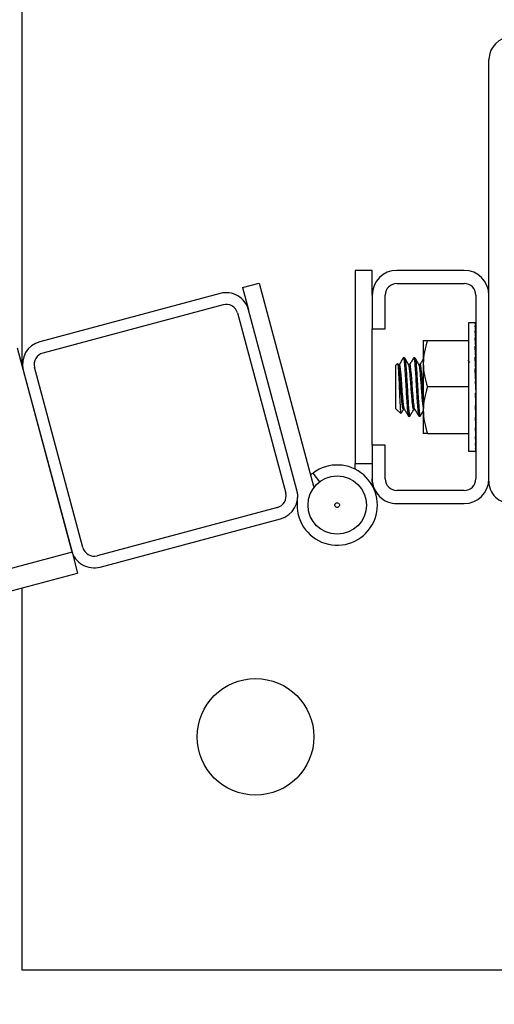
# Model space of a CAD drawing. Header units: inches. Extents: x 0.1 to 10.7, y 0.1 to 7.7.
# Tile 27 of 46: x 4.929 to 5.035, y 6.155 to 6.375. Entities that reach past the tile are written whole.
import ezdxf

# ---------------------------------------------------------------- set-up
doc = ezdxf.new("R2010")
doc.units = ezdxf.units.IN
doc.header["$MEASUREMENT"] = 0
doc.layers.add('DIMENSIONS', color=140, linetype='Continuous', lineweight=25)
doc.styles.add('SLDTEXTSTYLE0', font='TXT', dxfattribs={"width": 0.7})
doc.dimstyles.new('SLDDIMSTYLE0', dxfattribs={"dimtxt": 0.0849609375, "dimasz": 0.13, "dimexe": 0, "dimexo": 0.0625, "dimgap": 0.021240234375, "dimtad": 0, "dimtih": 1, "dimtoh": 1, "dimlfac": 24, "dimrnd": 1e-09, "dimzin": 12, "dimdsep": 46, "dimtxsty": 'SLDTEXTSTYLE0', "dimsah": 1, "dimcen": 0.09, "dimadec": 0, "dimazin": 3, "dimtfac": 1, "dimtofl": 0, "dimtmove": 0, "dimatfit": 3, "dimfxl": 0, "dimfrac": 2, "dimtolj": 1, "dimtzin": 12, "dimarcsym": 0})

# ---------------------------------------------------------------- blocks, each defined once
blk = doc.blocks.new('_D_7')
at = {"layer": 'DIMENSIONS'}
for p, q in [((3.002420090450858, 6.416093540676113), (3.002420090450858, 6.993960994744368)), ((5.137836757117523, 6.416093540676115), (5.137836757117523, 6.993960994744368)), ((3.002420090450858, 6.868960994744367), (3.795679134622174, 6.868960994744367)), ((3.910803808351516, 6.868960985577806), (3.882273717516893, 6.868960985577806)), ((3.882273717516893, 6.868960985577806), (3.882273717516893, 6.733930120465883)), ((4.304630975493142, 6.868960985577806), (4.333161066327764, 6.868960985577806)), ((4.333161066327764, 6.868960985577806), (4.333161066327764, 6.733930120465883)), ((5.137836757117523, 6.868960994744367), (4.419755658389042, 6.868960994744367)), ((3.882273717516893, 6.733930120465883), (3.910803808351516, 6.733930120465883)), ((4.333161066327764, 6.733930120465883), (4.304630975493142, 6.733930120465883))]:
    blk.add_line(p, q, dxfattribs=at)
for points in [[(3.002420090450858, 6.868960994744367), (3.132420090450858, 6.848960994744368), (3.132420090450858, 6.888960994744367)], [(5.137836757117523, 6.868960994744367), (5.007836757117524, 6.888960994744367), (5.007836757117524, 6.848960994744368)]]:
    blk.add_solid(points, dxfattribs=at)
at = {"layer": 'DIMENSIONS', "char_height": 0.08333333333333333, "attachment_point": 1, "style": 'SLDTEXTSTYLE0'}
for s, insert in [('51.25', (3.9461433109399, 6.995403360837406)), ('1301.8', (3.910803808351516, 6.841352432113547))]:
    blk.add_mtext(s, dxfattribs=dict(at, insert=insert))

msp = doc.modelspace()

# ---------------------------------------------------------------- linework, layer by layer
for p, q in [((4.92950342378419, 6.297583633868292), (4.929503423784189, 6.475260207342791)), ((5.033670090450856, 6.271926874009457), (5.033670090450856, 6.366093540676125)), ((5.007628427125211, 6.319010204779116), (5.003815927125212, 6.319010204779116)), ((5.003815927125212, 6.319010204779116), (5.003815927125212, 6.275885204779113)), ((5.0076284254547, 6.313489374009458), (5.007628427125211, 6.319010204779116)), ((5.028149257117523, 6.319010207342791), (5.013149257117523, 6.319010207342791)), ((4.978703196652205, 6.315202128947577), (4.982385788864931, 6.316188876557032)), ((4.982385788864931, 6.316188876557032), (4.994548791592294, 6.270795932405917)), ((5.013149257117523, 6.316093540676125), (5.028149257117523, 6.316093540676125)), ((4.973672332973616, 6.313854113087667), (4.933425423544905, 6.303069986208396)), ((4.978703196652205, 6.315202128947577), (4.980051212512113, 6.310171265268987)), ((5.007628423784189, 6.313489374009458), (5.007628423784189, 6.305989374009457)), ((5.010545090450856, 6.305989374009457), (5.010545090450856, 6.313489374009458)), ((5.03075342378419, 6.313489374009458), (5.03075342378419, 6.272447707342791)), ((5.033670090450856, 6.272447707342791), (5.033670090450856, 6.313489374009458)), ((4.97434634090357, 6.311338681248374), (4.93409943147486, 6.300554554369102)), ((4.977535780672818, 6.309497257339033), (4.988319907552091, 6.269250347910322)), ((4.990835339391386, 6.269924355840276), (4.980051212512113, 6.310171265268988)), ((5.030670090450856, 6.307291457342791), (5.029086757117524, 6.307291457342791)), ((5.029086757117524, 6.307291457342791), (5.029086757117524, 6.278645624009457)), ((5.030586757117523, 6.307222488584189), (5.03075342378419, 6.307222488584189)), ((5.030586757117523, 6.306674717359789), (5.03075342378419, 6.306674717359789)), ((5.03075342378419, 6.306674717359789), (5.030747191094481, 6.305649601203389)), ((5.03075342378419, 6.307222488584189), (5.030750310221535, 6.306689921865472)), ((5.007628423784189, 6.305989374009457), (5.010545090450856, 6.305989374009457)), ((5.007628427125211, 6.279947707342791), (5.007628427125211, 6.305989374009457)), ((5.030586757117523, 6.305600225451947), (5.03075342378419, 6.305600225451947)), ((5.03075342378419, 6.305600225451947), (5.030743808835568, 6.304142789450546)), ((5.01903467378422, 6.303385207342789), (5.01903467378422, 6.298176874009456)), ((5.019965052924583, 6.30338520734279), (5.029086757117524, 6.303385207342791)), ((5.030586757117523, 6.304040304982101), (5.03075342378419, 6.304040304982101)), ((5.030586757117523, 6.302054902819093), (5.03075342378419, 6.302054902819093)), ((5.03075342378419, 6.302054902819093), (5.030734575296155, 6.299999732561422)), ((5.03075342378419, 6.304040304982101), (5.030739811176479, 6.302231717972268)), ((5.03075342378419, 6.303228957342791), (5.030747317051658, 6.303228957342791)), ((4.928394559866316, 6.301721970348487), (4.940632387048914, 6.256049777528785)), ((5.013270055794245, 6.298176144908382), (5.012836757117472, 6.297742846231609)), ((5.012836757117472, 6.297742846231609), (5.012836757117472, 6.288194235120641)), ((5.013704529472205, 6.29797543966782), (5.013415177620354, 6.29797543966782)), ((5.014468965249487, 6.299280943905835), (5.014572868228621, 6.299478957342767)), ((5.014862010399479, 6.299478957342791), (5.014572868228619, 6.299478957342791)), ((5.016019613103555, 6.297975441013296), (5.015755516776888, 6.297975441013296)), ((5.017177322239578, 6.299478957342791), (5.016887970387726, 6.299478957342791)), ((5.018334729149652, 6.297975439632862), (5.018070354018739, 6.297975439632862)), ((5.01903467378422, 6.298176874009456), (5.01903467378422, 6.287760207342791)), ((5.030586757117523, 6.299720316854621), (5.03075342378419, 6.299720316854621)), ((5.030729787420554, 6.297805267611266), (5.030711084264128, 6.297805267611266)), ((5.03075342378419, 6.299720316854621), (5.030729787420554, 6.297805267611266)), ((4.929742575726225, 6.296691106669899), (4.940526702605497, 6.256444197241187)), ((4.943042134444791, 6.257118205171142), (4.932258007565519, 6.297365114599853)), ((5.030586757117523, 6.297126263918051), (5.03075342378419, 6.297126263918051)), ((5.030729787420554, 6.295946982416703), (5.03065892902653, 6.295946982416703)), ((5.03075342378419, 6.297126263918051), (5.030729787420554, 6.295946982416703)), ((5.030586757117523, 6.29437243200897), (5.03075342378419, 6.29437243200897)), ((5.030586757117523, 6.29437243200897), (5.03075342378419, 6.291564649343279)), ((5.030729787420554, 6.29397423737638), (5.03061039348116, 6.29397423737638)), ((5.03075342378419, 6.29437243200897), (5.030729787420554, 6.29397423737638)), ((5.029086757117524, 6.292968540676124), (5.019965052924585, 6.292968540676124)), ((5.030586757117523, 6.291564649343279), (5.03075342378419, 6.291564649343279)), ((5.03075342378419, 6.288810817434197), (5.030729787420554, 6.289990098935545)), ((5.012836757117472, 6.288194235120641), (5.013986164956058, 6.287044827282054)), ((5.014572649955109, 6.287961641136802), (5.014836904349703, 6.287961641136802)), ((5.016887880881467, 6.287961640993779), (5.017151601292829, 6.287961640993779)), ((5.01903467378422, 6.287760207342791), (5.01903467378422, 6.282551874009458)), ((5.030586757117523, 6.288810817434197), (5.03075342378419, 6.288810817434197)), ((5.03075342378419, 6.286216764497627), (5.030729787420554, 6.288131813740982)), ((5.015730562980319, 6.286458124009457), (5.016019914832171, 6.286458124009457)), ((5.018045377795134, 6.286458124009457), (5.018334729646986, 6.286458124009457)), ((5.030586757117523, 6.286216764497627), (5.03075342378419, 6.286216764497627)), ((5.03075342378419, 6.283882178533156), (5.030732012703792, 6.286216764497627)), ((5.019965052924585, 6.282551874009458), (5.029086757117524, 6.282551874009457)), ((5.030586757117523, 6.283882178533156), (5.03075342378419, 6.283882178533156)), ((5.030753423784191, 6.281896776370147), (5.030738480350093, 6.283882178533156)), ((5.030747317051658, 6.282708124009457), (5.03075342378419, 6.282708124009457)), ((5.030586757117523, 6.281896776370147), (5.030753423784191, 6.281896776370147)), ((5.030586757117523, 6.280336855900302), (5.030753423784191, 6.280336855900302)), ((5.030753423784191, 6.280336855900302), (5.03074313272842, 6.281896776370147)), ((5.030753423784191, 6.27926236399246), (5.030746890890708, 6.280336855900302)), ((5.010545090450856, 6.279947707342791), (5.007628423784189, 6.279947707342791)), ((5.007628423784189, 6.279947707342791), (5.007628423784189, 6.272447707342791)), ((5.010545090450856, 6.272447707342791), (5.010545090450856, 6.279947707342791)), ((5.029086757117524, 6.278645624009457), (5.030670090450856, 6.278645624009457)), ((5.030586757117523, 6.27926236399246), (5.030753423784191, 6.27926236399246)), ((5.030586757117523, 6.278714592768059), (5.030753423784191, 6.278714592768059)), ((5.030753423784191, 6.278714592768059), (5.030750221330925, 6.27926236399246)), ((5.003815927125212, 6.275885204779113), (5.007628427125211, 6.275885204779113)), ((5.003815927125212, 6.274609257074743), (5.003815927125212, 6.275885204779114)), ((4.99590217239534, 6.271796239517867), (4.994430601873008, 6.273752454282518)), ((5.007628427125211, 6.271867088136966), (5.0076284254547, 6.272447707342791)), ((4.994548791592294, 6.270795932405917), (4.994618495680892, 6.270514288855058)), ((5.028149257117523, 6.269843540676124), (5.013149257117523, 6.269843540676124)), ((5.013149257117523, 6.266926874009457), (5.028149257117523, 6.266926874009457)), ((4.986478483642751, 6.266060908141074), (4.946231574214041, 6.255276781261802)), ((4.946905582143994, 6.252761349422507), (4.987152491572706, 6.263545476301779)), ((4.940632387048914, 6.256049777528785), (3.179830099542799, 5.784244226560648)), ((4.940632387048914, 6.256049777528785), (4.941874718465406, 6.251413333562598)), ((3.181072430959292, 5.779607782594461), (4.941874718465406, 6.251413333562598)), ((4.92950342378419, 6.162760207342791), (4.92950342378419, 6.248098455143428)), ((5.242003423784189, 6.162760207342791), (4.92950342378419, 6.162760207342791))]:
    msp.add_line(p, q)
at = {"flags": 128}
msp.add_lwpolyline([(4.993877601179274, 6.273300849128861), (4.994260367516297, 6.273621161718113), (4.994430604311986, 6.273752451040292)], dxfattribs=at)
for centre, radius in [((4.999815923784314, 6.266593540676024), 0.00651041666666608), ((4.981586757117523, 6.214843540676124), 0.01302083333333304)]:
    msp.add_circle(centre, radius)
for centre, radius, start, end in [((5.038670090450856, 6.366093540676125), 0.005000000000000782, 90, 180), ((5.013149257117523, 6.313489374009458), 0.005520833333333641, 90, 180), ((5.028149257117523, 6.313489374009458), 0.005520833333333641, 0, 90), ((5.013149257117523, 6.313489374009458), 0.002604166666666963, 90, 180), ((5.028149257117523, 6.313489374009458), 0.002604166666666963, 0, 90), ((4.975020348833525, 6.308823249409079), 0.005208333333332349, 14.99999999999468, 105.0000000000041), ((4.975020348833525, 6.308823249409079), 0.002604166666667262, 14.9999999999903, 105.0000000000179), ((4.934773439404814, 6.298039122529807), 0.005208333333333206, 105.0000000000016, 194.999999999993), ((4.934773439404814, 6.298039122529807), 0.002604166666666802, 104.9999999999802, 194.999999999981), ((4.999815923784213, 6.266593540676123), 0.008958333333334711, 173.9965263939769, 126.95246349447), ((5.013149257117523, 6.272447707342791), 0.005520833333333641, 180, 270.0000000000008), ((5.011378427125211, 6.271867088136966), 0.003750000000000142, 180, 204.5172931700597), ((5.013149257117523, 6.272447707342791), 0.002604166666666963, 180, 270.0000000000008), ((5.028149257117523, 6.272447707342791), 0.005520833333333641, 270.0000000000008, 0), ((5.028149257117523, 6.272447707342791), 0.002604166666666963, 270.0000000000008, 0), ((5.038670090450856, 6.271926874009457), 0.004999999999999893, 180, 270.0000000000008), ((4.985804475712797, 6.268576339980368), 0.002604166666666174, 284.999999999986, 15.00000000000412), ((4.985804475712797, 6.268576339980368), 0.005208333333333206, 285.0000000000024, 14.99999999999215), ((4.987282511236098, 6.268694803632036), 0.003749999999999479, 352.2841314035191, 15.00000000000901), ((4.945557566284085, 6.257792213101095), 0.005208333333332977, 194.999999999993, 285.0000000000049), ((4.945557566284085, 6.257792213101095), 0.002604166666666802, 194.999999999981, 285.0000000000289)]:
    msp.add_arc(centre, radius, start, end)
for major_axis, ratio, start_param, end_param in [((-0.000166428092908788, 0.01432291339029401), 0.0582104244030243, 5.987984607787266, 6.184334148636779), ((-0.0003263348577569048, 0.01432290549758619), 0.05481203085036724, 5.791062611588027, 5.987412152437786), ((0, 0.01432291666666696), 0.059358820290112, 6.185010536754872, 6.283185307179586), ((-0.0004734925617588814, 0.01432289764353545), 0.04930130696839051, 5.594332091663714, 5.790681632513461), ((-0.0006022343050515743, 0.01432289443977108), 0.04189907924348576, 5.397850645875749, 5.594200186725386), ((-0.0007076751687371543, 0.01432289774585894), 0.03289777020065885, 5.201637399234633, 5.397986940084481), ((-0.0007858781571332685, 0.01432290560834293), 0.02264749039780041, 5.005670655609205, 5.202020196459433), ((-0.0008339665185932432, 0.01432291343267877), 0.01154120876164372, 4.809891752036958, 5.006241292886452), ((-0.0008339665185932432, 0.01432291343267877), 0.01154120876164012, 1.668299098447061, 1.864648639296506), ((-0.0005974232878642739, 0.01026041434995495), 0.01154120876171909, 1.707380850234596, 1.864648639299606), ((-0.0007858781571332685, 0.01432290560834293), 0.02264749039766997, 1.864078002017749, 2.060427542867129), ((-0.0005629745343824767, 0.01026040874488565), 0.02264749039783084, 1.986772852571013, 2.060427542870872), ((-0.0007076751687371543, 0.01432289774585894), 0.03289777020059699, 2.060044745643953, 2.256394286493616), ((-0.0006022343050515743, 0.01432289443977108), 0.04189907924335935, 2.256257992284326, 2.452607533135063), ((-0.0004734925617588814, 0.01432289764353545), 0.04930130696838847, 2.45273943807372, 2.649088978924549), ((-0.0003263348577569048, 0.01432290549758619), 0.05481203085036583, 2.649469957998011, 2.845819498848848), ((0.0004734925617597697, 0.01432289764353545), 0.04930130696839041, 3.80975964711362, 3.830445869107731), ((-0.000166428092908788, 0.01432291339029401), 0.05821042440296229, 2.84639195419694, 3.042741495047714), ((0, 0.01432291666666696), 0.059358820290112, 3.043417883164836, 3.23976742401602)]:
    msp.add_ellipse((5.030670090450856, 6.292968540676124), major_axis=major_axis, ratio=ratio, start_param=start_param, end_param=end_param)
for points in [[(5.019965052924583, 6.303385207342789), (5.019397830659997, 6.301683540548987), (5.019034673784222, 6.299954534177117), (5.019034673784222, 6.298176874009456)], [(5.019034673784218, 6.303385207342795), (5.019034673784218, 6.303385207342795), (5.019397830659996, 6.303385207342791), (5.019965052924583, 6.303385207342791)], [(5.019034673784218, 6.298176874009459), (5.019034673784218, 6.296399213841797), (5.019397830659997, 6.294670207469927), (5.019965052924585, 6.292968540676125)], [(5.019965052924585, 6.292968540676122), (5.019397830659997, 6.291266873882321), (5.019034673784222, 6.289537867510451), (5.019034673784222, 6.28776020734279)], [(5.019034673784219, 6.287760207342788), (5.019034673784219, 6.285982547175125), (5.019397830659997, 6.284253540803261), (5.019965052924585, 6.282551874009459)], [(5.019965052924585, 6.282551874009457), (5.019397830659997, 6.282551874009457), (5.019034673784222, 6.282551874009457), (5.019034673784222, 6.282551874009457)]]:
    msp.add_open_spline(points, degree=3)
for points, knots in [([(5.013288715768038, 6.298157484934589), (5.013292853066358, 6.298173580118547), (5.01332430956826, 6.298295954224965), (5.013382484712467, 6.297958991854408), (5.013451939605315, 6.297121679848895), (5.013533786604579, 6.295753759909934), (5.013604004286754, 6.294284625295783), (5.013666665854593, 6.292685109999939), (5.013732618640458, 6.291033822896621), (5.013817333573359, 6.289284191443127), (5.013893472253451, 6.287950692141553), (5.013958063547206, 6.287150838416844), (5.014003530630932, 6.287101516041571), (5.014022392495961, 6.287081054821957)], [0, 0, 0, 0, 0.01518318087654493, 0.1154400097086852, 0.2156517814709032, 0.3184924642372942, 0.4234312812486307, 0.4839789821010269, 0.5936002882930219, 0.7032215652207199, 0.8128427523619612, 0.9223584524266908, 1, 1, 1, 1]), ([(5.014616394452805, 6.288053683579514), (5.014603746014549, 6.288017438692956), (5.014548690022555, 6.287859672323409), (5.014446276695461, 6.288156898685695), (5.014334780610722, 6.288938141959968), (5.014205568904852, 6.290216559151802), (5.014072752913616, 6.291795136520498), (5.013959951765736, 6.293511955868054), (5.013832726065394, 6.295162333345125), (5.013699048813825, 6.296574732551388), (5.01358505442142, 6.297540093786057), (5.013487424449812, 6.298000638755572), (5.01342978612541, 6.297929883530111), (5.01341545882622, 6.297912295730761)], [0, 0, 0, 0, 0.03098136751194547, 0.1348553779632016, 0.2387419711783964, 0.3425449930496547, 0.4464070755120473, 0.5503018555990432, 0.6541062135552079, 0.7579546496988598, 0.861855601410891, 0.9656611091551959, 1, 1, 1, 1]), ([(5.014530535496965, 6.299439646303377), (5.014384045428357, 6.299187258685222), (5.014091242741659, 6.298682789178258), (5.013797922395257, 6.298178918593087), (5.013651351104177, 6.297927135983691)], [0, 0, 0, 0, 0.5003030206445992, 1, 1, 1, 1]), ([(5.01480869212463, 6.288127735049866), (5.014791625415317, 6.288123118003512), (5.014726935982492, 6.288105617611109), (5.0146313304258, 6.288912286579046), (5.01447384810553, 6.290392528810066), (5.014305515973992, 6.292595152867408), (5.014152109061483, 6.294863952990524), (5.013987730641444, 6.296565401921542), (5.013858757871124, 6.29774860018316), (5.013757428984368, 6.297852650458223), (5.013703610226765, 6.297907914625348)], [0, 0, 0, 0, 0.04394749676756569, 0.1665780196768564, 0.2930401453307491, 0.4531649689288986, 0.6104738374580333, 0.7382801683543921, 0.8609928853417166, 1, 1, 1, 1]), ([(5.014572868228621, 6.299478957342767), (5.014615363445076, 6.299410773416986), (5.014701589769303, 6.2992724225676), (5.014812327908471, 6.298175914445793), (5.014941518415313, 6.296533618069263), (5.015059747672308, 6.294691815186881), (5.01516262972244, 6.292755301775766), (5.015268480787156, 6.290811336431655), (5.015401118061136, 6.288863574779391), (5.0155239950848, 6.287388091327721), (5.015627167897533, 6.286542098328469), (5.01570080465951, 6.286539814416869), (5.015730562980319, 6.286538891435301)], [0, 0, 0, 0, 0.1045005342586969, 0.2120402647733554, 0.3195299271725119, 0.4270568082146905, 0.5000536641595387, 0.6045564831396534, 0.7120381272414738, 0.8195911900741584, 0.9270926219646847, 1, 1, 1, 1]), ([(5.015776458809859, 6.297939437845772), (5.015629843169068, 6.298191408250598), (5.015336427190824, 6.298695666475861), (5.015043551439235, 6.299200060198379), (5.014897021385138, 6.299452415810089)], [0, 0, 0, 0, 0.4996852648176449, 1, 1, 1, 1]), ([(5.014897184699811, 6.299367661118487), (5.014912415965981, 6.299367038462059), (5.014971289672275, 6.299364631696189), (5.015062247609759, 6.29860325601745), (5.015183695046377, 6.29717729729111), (5.01531924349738, 6.295209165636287), (5.015438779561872, 6.293010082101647), (5.015557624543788, 6.29081183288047), (5.015690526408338, 6.288863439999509), (5.015813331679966, 6.287388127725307), (5.015916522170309, 6.286542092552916), (5.015990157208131, 6.286539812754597), (5.016019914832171, 6.286538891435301)], [0, 0, 0, 0, 0.03867183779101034, 0.1494789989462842, 0.2602209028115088, 0.3709647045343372, 0.4849281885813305, 0.5925926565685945, 0.703326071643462, 0.8141330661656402, 0.9248868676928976, 1, 1, 1, 1]), ([(5.01688794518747, 6.28803260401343), (5.016864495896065, 6.288020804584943), (5.016797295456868, 6.287986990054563), (5.016696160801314, 6.288555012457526), (5.016577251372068, 6.289624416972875), (5.016442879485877, 6.291098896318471), (5.016320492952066, 6.292779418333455), (5.016204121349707, 6.294481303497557), (5.016070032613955, 6.296019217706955), (5.015944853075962, 6.297178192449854), (5.015854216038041, 6.29782786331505), (5.01579279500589, 6.297862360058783), (5.015775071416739, 6.297872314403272)], [0, 0, 0, 0, 0.05997494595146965, 0.1718748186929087, 0.2836601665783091, 0.3954376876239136, 0.5073366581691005, 0.6191412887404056, 0.7309264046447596, 0.8428224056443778, 0.9546449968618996, 1, 1, 1, 1]), ([(5.016847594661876, 6.299443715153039), (5.016700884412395, 6.299190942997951), (5.016416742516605, 6.298701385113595), (5.01613196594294, 6.298212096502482), (5.015994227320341, 6.297975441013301)], [0, 0, 0, 0, 0.5163274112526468, 1, 1, 1, 1]), ([(5.017176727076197, 6.288030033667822), (5.017164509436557, 6.288009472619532), (5.017104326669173, 6.287908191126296), (5.016989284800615, 6.288491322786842), (5.01683304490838, 6.289923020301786), (5.016655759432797, 6.292060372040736), (5.016521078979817, 6.294140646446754), (5.016357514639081, 6.29605793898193), (5.016201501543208, 6.297502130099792), (5.016081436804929, 6.298119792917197), (5.016020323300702, 6.297970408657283), (5.01601929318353, 6.297967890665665)], [0, 0, 0, 0, 0.03052898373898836, 0.1503824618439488, 0.3010132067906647, 0.4550278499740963, 0.5720831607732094, 0.6940414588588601, 0.8449508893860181, 0.9973865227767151, 1, 1, 1, 1]), ([(5.016887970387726, 6.299398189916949), (5.016901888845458, 6.299420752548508), (5.016959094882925, 6.299513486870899), (5.017056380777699, 6.298919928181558), (5.017170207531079, 6.297671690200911), (5.017303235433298, 6.295842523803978), (5.017403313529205, 6.294176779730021), (5.017490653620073, 6.292498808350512), (5.017583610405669, 6.290810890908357), (5.017715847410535, 6.288863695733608), (5.017838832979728, 6.287388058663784), (5.017941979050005, 6.286542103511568), (5.018015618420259, 6.286539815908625), (5.018045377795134, 6.286538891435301)], [0, 0, 0, 0, 0.0345864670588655, 0.1421533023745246, 0.2496808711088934, 0.357186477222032, 0.4647501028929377, 0.4999804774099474, 0.6044985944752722, 0.7119959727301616, 0.8195647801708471, 0.9270819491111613, 1, 1, 1, 1]), ([(5.018091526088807, 6.297939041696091), (5.017944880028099, 6.298191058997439), (5.017651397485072, 6.298695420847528), (5.017358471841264, 6.299199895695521), (5.017211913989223, 6.299452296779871)], [0, 0, 0, 0, 0.4996755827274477, 1, 1, 1, 1]), ([(5.017211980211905, 6.299433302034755), (5.017214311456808, 6.299435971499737), (5.017259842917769, 6.299488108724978), (5.017345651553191, 6.298900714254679), (5.017459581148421, 6.297676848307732), (5.017592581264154, 6.29584109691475), (5.017692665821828, 6.294176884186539), (5.017780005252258, 6.292498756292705), (5.017872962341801, 6.290810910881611), (5.018005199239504, 6.288863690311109), (5.018128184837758, 6.287388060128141), (5.018231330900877, 6.286542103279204), (5.018304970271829, 6.286539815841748), (5.018334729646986, 6.286538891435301)], [0, 0, 0, 0, 0.00597672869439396, 0.116731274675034, 0.2274453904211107, 0.3381368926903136, 0.4488881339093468, 0.4851625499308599, 0.5927780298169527, 0.703461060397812, 0.8142176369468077, 0.9249210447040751, 1, 1, 1, 1]), ([(5.01903467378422, 6.288505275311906), (5.019004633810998, 6.288709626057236), (5.018935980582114, 6.289176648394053), (5.018814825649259, 6.290449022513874), (5.018683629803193, 6.292049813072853), (5.018571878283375, 6.293772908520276), (5.018441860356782, 6.295395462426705), (5.018309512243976, 6.296758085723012), (5.01819757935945, 6.29764052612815), (5.018103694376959, 6.298033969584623), (5.01805320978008, 6.297947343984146), (5.018045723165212, 6.297934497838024)], [0, 0, 0, 0, 0.09779520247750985, 0.223500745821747, 0.3493005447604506, 0.4751011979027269, 0.6008069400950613, 0.7265935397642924, 0.8524054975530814, 0.9781124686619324, 1, 1, 1, 1]), ([(5.019034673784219, 6.291320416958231), (5.019031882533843, 6.291351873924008), (5.018981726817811, 6.291917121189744), (5.018885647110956, 6.293454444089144), (5.018714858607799, 6.295620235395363), (5.018537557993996, 6.297353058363), (5.018401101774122, 6.298087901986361), (5.018314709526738, 6.297903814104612), (5.018288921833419, 6.297848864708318)], [0, 0, 0, 0, 0.0107677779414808, 0.1934851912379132, 0.4302596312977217, 0.6664038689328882, 0.9004230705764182, 0.9999999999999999, 0.9999999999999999, 0.9999999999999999, 0.9999999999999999]), ([(5.019034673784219, 6.299223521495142), (5.018932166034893, 6.299046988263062), (5.018690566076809, 6.298630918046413), (5.018448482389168, 6.298214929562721), (5.018309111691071, 6.297975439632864)], [0, 0, 0, 0, 0.4242871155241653, 1, 1, 1, 1]), ([(5.029403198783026, 6.298390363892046), (5.029344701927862, 6.298490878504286), (5.029239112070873, 6.298672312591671), (5.029133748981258, 6.298853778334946), (5.029086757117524, 6.298934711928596)], [0, 0, 0, 0, 0.5540007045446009, 1, 1, 1, 1]), ([(5.014049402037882, 6.287018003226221), (5.0140926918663, 6.287092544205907), (5.014275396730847, 6.287407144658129), (5.01445843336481, 6.287721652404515), (5.014598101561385, 6.287961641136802)], [0, 0, 0, 0, 0.2369385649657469, 1, 1, 1, 1]), ([(5.014808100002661, 6.288011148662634), (5.014954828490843, 6.28775908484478), (5.015248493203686, 6.28725460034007), (5.015541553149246, 6.286749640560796), (5.015688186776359, 6.286496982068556)], [0, 0, 0, 0, 0.4996463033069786, 1, 1, 1, 1]), ([(5.016054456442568, 6.28648470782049), (5.016200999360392, 6.286737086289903), (5.016486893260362, 6.287229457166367), (5.016773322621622, 6.287721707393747), (5.016912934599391, 6.287961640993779)], [0, 0, 0, 0, 0.5125779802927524, 1, 1, 1, 1]), ([(5.017127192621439, 6.288003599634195), (5.017273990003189, 6.28775135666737), (5.017567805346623, 6.287246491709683), (5.017860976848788, 6.286741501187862), (5.018007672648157, 6.2864888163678)], [0, 0, 0, 0, 0.4996246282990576, 1, 1, 1, 1]), ([(5.018369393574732, 6.286484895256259), (5.018515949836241, 6.286737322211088), (5.018737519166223, 6.287118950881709), (5.018959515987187, 6.28750050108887), (5.01903467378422, 6.287629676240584)], [0, 0, 0, 0, 0.6614465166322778, 1, 1, 1, 1]), ([(4.999556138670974, 6.26614212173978), (4.999306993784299, 6.266285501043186), (4.999221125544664, 6.266604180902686), (4.999507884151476, 6.267102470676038), (4.999826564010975, 6.267188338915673), (5.000075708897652, 6.267044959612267)], [0, 0, 0, 0, 0.5, 0.5, 1, 1, 1, 1]), ([(5.000075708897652, 6.267044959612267), (5.000324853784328, 6.266901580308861), (5.000410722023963, 6.266582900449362), (5.000123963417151, 6.26608461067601), (4.999805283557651, 6.265998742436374), (4.999556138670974, 6.26614212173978)], [0, 0, 0, 0, 0.5, 0.5, 1, 1, 1, 1])]:
    msp.add_open_spline(points, degree=3, knots=knots)

# ---------------------------------------------------------------- dimensions: what is measured, and where the dimension line sits
at = {"layer": 'DIMENSIONS'}
dim = msp.add_linear_dim(base=(5.137836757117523, 6.868960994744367), p1=(3.002420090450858, 6.366093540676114), p2=(5.137836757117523, 6.366093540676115), dimstyle='SLDDIMSTYLE0', dxfattribs=at)
dim.commit()
dim.dimension.update_dxf_attribs({"geometry": '_D_7', "text_midpoint": (4.107717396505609, 6.868960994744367), "dimtype": 160})

doc.saveas('drawing.dxf')
